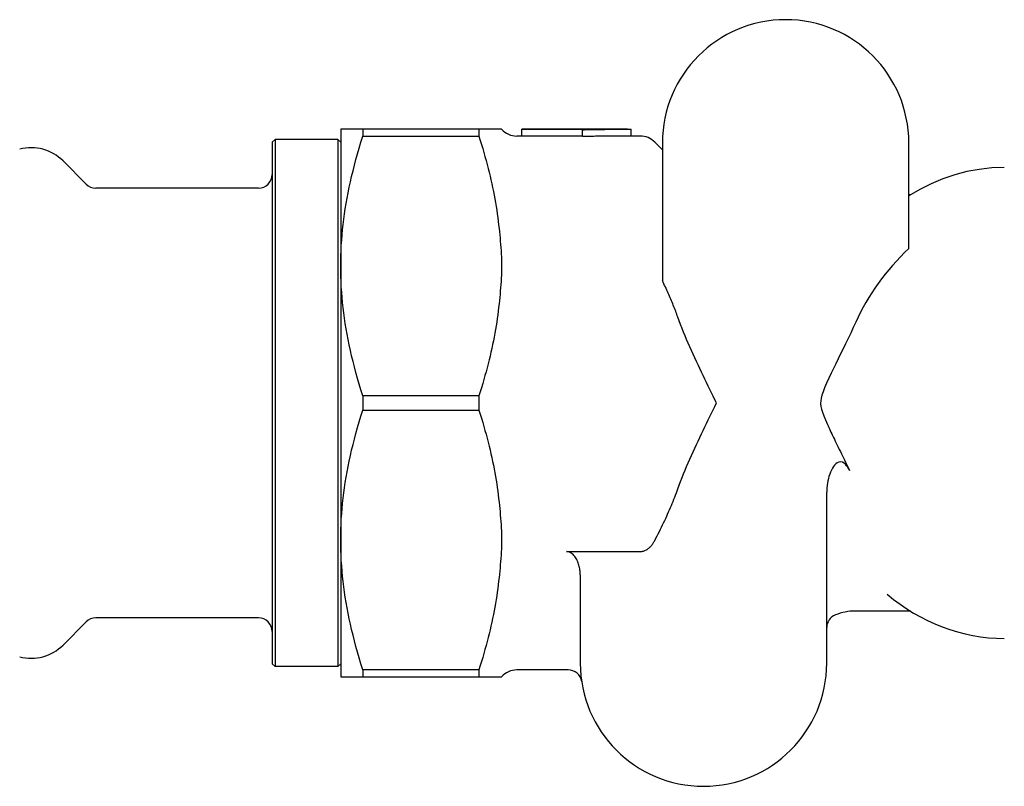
# Model space of a CAD drawing. Header units: millimetres. Extents: x 17 to 3704, y 24 to 437.
# Tile 5 of 15: x 184 to 255, y 377 to 433. Entities that reach past the tile are written whole.
import ezdxf

# ---------------------------------------------------------------- set-up
doc = ezdxf.new("R2010")
doc.units = ezdxf.units.MM
doc.layers.add('DETAIL', color=2, linetype='Continuous')

msp = doc.modelspace()

# ---------------------------------------------------------------- linework, layer by layer
at = {"layer": 'DETAIL'}
for p, q in [((208.599, 424.869), (206.982, 424.869)), ((206.982, 424.869), (206.982, 414.869)), ((217.077, 424.869), (208.599, 424.869)), ((208.599, 424.869), (208.599, 424.349)), ((218.549, 424.869), (217.077, 424.869)), ((217.077, 424.869), (217.077, 424.349)), ((218.73, 424.869), (218.549, 424.869)), ((220.201, 424.369), (219.848, 424.369)), ((220.201, 424.869), (220.201, 424.86)), ((227.936, 424.869), (220.201, 424.869)), ((220.201, 424.86), (224.646, 424.86)), ((220.201, 424.36), (220.201, 424.86)), ((224.646, 424.36), (220.201, 424.36)), ((224.646, 424.86), (224.646, 424.83)), ((224.646, 424.331), (224.646, 424.83)), ((228.861, 424.369), (227.936, 424.369)), ((228.201, 424.369), (228.201, 424.868)), ((201.982, 423.919), (202.182, 424.119)), ((201.982, 423.919), (201.982, 385.819)), ((202.182, 424.119), (202.182, 385.618)), ((206.782, 424.119), (202.182, 424.119)), ((206.782, 424.119), (206.782, 385.618)), ((206.982, 423.919), (206.782, 424.119)), ((208.599, 424.349), (217.077, 424.349)), ((230.482, 423.369), (229.921, 423.929)), ((230.482, 423.869), (230.482, 413.802)), ((248.482, 416.156), (248.482, 423.869)), ((188.389, 420.861), (186.701, 422.55)), ((200.982, 420.569), (189.096, 420.569)), ((248.592, 420.069), (248.482, 420.069)), ((206.982, 414.869), (206.982, 394.869)), ((217.077, 405.388), (208.599, 405.388)), ((208.599, 405.388), (208.599, 404.349)), ((217.077, 405.388), (217.077, 404.349)), ((208.599, 404.349), (217.077, 404.349)), ((242.482, 385.869), (242.482, 398.349)), ((206.982, 394.869), (206.982, 384.869)), ((223.482, 394.015), (228.861, 394.015)), ((224.482, 392.306), (224.482, 385.869)), ((200.982, 389.169), (189.096, 389.169)), ((248.592, 389.669), (244.582, 389.669)), ((188.389, 388.876), (186.701, 387.187)), ((201.982, 385.819), (202.182, 385.618)), ((206.782, 385.618), (202.182, 385.618)), ((206.982, 385.819), (206.782, 385.618)), ((206.982, 384.869), (208.599, 384.869)), ((217.077, 385.388), (208.599, 385.388)), ((208.599, 385.388), (208.599, 384.869)), ((208.599, 384.869), (217.077, 384.869)), ((217.077, 385.388), (217.077, 384.869)), ((217.077, 384.869), (218.549, 384.869)), ((218.549, 384.869), (218.73, 384.869)), ((223.595, 385.369), (219.848, 385.369))]:
    msp.add_line(p, q, dxfattribs=at)
at = {"layer": 'DETAIL', "flags": 128}
for points in [[(224.646, 424.83), (224.794, 424.833), (224.942, 424.837), (225.09, 424.84), (225.238, 424.843), (225.387, 424.845), (225.535, 424.848), (225.683, 424.85), (225.831, 424.853), (225.979, 424.855), (226.127, 424.857), (226.275, 424.859), (226.424, 424.86), (226.572, 424.862), (226.72, 424.863), (226.868, 424.864), (227.016, 424.866), (227.164, 424.866), (227.313, 424.867), (227.461, 424.868), (227.609, 424.868), (227.757, 424.868), (227.905, 424.869), (228.053, 424.868), (228.201, 424.868)], [(227.936, 424.369), (227.799, 424.368), (227.662, 424.368), (227.524, 424.368), (227.387, 424.368), (227.25, 424.367), (227.113, 424.366), (226.976, 424.365), (226.839, 424.364), (226.702, 424.363), (226.565, 424.362), (226.428, 424.361), (226.291, 424.359), (226.154, 424.357), (226.017, 424.356), (225.88, 424.354), (225.742, 424.352), (225.605, 424.35), (225.468, 424.347), (225.331, 424.345), (225.194, 424.342), (225.057, 424.34), (224.92, 424.337), (224.783, 424.334), (224.646, 424.331)], [(206.982, 414.869), (206.985, 415.25), (206.993, 415.63), (207.007, 416.011), (207.027, 416.39), (207.052, 416.77), (207.082, 417.15), (207.118, 417.531), (207.159, 417.912), (207.206, 418.295), (207.258, 418.678), (207.316, 419.064), (207.379, 419.451), (207.448, 419.841), (207.523, 420.232), (207.604, 420.627), (207.69, 421.025), (207.782, 421.426), (207.88, 421.83), (207.984, 422.238), (208.094, 422.651), (208.211, 423.068), (208.333, 423.49), (208.463, 423.917), (208.599, 424.349)], [(217.077, 424.349), (217.172, 424.048), (217.264, 423.75), (217.353, 423.454), (217.438, 423.16), (217.521, 422.869), (217.601, 422.58), (217.677, 422.292), (217.751, 422.007), (217.822, 421.723), (217.89, 421.441), (217.955, 421.161), (218.017, 420.882), (218.077, 420.604), (218.133, 420.328), (218.187, 420.053), (218.238, 419.779), (218.287, 419.506), (218.332, 419.234), (218.375, 418.963), (218.415, 418.692), (218.453, 418.422), (218.488, 418.153), (218.52, 417.884), (218.549, 417.616)], [(255.457, 422.069), (254.541, 422.035), (253.629, 421.935), (252.726, 421.768), (251.836, 421.537), (250.963, 421.242), (250.111, 420.887), (249.283, 420.471), (248.482, 420)], [(218.549, 417.616), (218.573, 417.385), (218.597, 417.153), (218.619, 416.919), (218.641, 416.685), (218.661, 416.451), (218.678, 416.218), (218.693, 415.986), (218.706, 415.757), (218.716, 415.529), (218.724, 415.305), (218.729, 415.085), (218.73, 414.869), (218.729, 414.653), (218.724, 414.432), (218.716, 414.208), (218.706, 413.981), (218.693, 413.751), (218.678, 413.519), (218.661, 413.286), (218.641, 413.052), (218.619, 412.818), (218.597, 412.584), (218.573, 412.352), (218.549, 412.121)], [(208.599, 405.388), (208.463, 405.821), (208.333, 406.247), (208.211, 406.669), (208.094, 407.086), (207.984, 407.499), (207.88, 407.907), (207.782, 408.312), (207.69, 408.712), (207.604, 409.11), (207.523, 409.505), (207.448, 409.897), (207.379, 410.286), (207.316, 410.673), (207.258, 411.059), (207.206, 411.443), (207.159, 411.825), (207.118, 412.206), (207.082, 412.587), (207.052, 412.967), (207.027, 413.347), (207.007, 413.727), (206.993, 414.107), (206.985, 414.487), (206.982, 414.869)], [(231.611, 411.14), (231.571, 411.248), (231.531, 411.356), (231.491, 411.465), (231.45, 411.573), (231.408, 411.682), (231.365, 411.791), (231.322, 411.9), (231.278, 412.01), (231.233, 412.12), (231.188, 412.23), (231.142, 412.34), (231.095, 412.451), (231.048, 412.562), (231, 412.673), (230.952, 412.784), (230.902, 412.896), (230.852, 413.008), (230.801, 413.121), (230.75, 413.234), (230.698, 413.347), (230.645, 413.46), (230.591, 413.574), (230.537, 413.688), (230.482, 413.802)], [(218.549, 412.121), (218.52, 411.853), (218.488, 411.584), (218.453, 411.315), (218.415, 411.045), (218.375, 410.774), (218.332, 410.503), (218.287, 410.231), (218.238, 409.958), (218.187, 409.684), (218.133, 409.409), (218.077, 409.133), (218.017, 408.855), (217.955, 408.576), (217.89, 408.296), (217.822, 408.014), (217.751, 407.73), (217.677, 407.445), (217.601, 407.157), (217.521, 406.868), (217.438, 406.577), (217.353, 406.283), (217.264, 405.987), (217.172, 405.689), (217.077, 405.388)], [(234.439, 404.869), (234.318, 405.112), (234.196, 405.357), (234.073, 405.605), (233.95, 405.854), (233.826, 406.105), (233.702, 406.358), (233.578, 406.612), (233.454, 406.869), (233.33, 407.127), (233.206, 407.386), (233.083, 407.647), (232.96, 407.909), (232.839, 408.172), (232.719, 408.437), (232.599, 408.703), (232.482, 408.97), (232.365, 409.239), (232.251, 409.508), (232.138, 409.778), (232.028, 410.049), (231.92, 410.321), (231.814, 410.593), (231.711, 410.866), (231.611, 411.14)], [(244.6, 410.764), (244.423, 410.372), (244.239, 409.978), (244.052, 409.586), (243.864, 409.198), (243.679, 408.819), (243.498, 408.451), (243.321, 408.092), (243.148, 407.739), (242.979, 407.391), (242.814, 407.044), (242.646, 406.685), (242.48, 406.318), (242.333, 405.974), (242.218, 405.683), (242.135, 405.439), (242.078, 405.233), (242.043, 405.03), (242.034, 404.825), (242.055, 404.621), (242.1, 404.418), (242.17, 404.19), (242.266, 403.929), (242.387, 403.635), (242.531, 403.306)], [(206.982, 394.869), (206.985, 395.25), (206.993, 395.63), (207.007, 396.011), (207.027, 396.39), (207.052, 396.77), (207.082, 397.15), (207.118, 397.531), (207.159, 397.912), (207.206, 398.295), (207.258, 398.678), (207.316, 399.064), (207.379, 399.451), (207.448, 399.841), (207.523, 400.232), (207.604, 400.627), (207.69, 401.025), (207.782, 401.426), (207.88, 401.83), (207.984, 402.238), (208.094, 402.651), (208.211, 403.068), (208.333, 403.49), (208.463, 403.917), (208.599, 404.349)], [(217.077, 404.349), (217.172, 404.048), (217.264, 403.75), (217.353, 403.454), (217.438, 403.16), (217.521, 402.869), (217.601, 402.58), (217.677, 402.292), (217.751, 402.007), (217.822, 401.723), (217.89, 401.441), (217.955, 401.161), (218.017, 400.882), (218.077, 400.604), (218.133, 400.328), (218.187, 400.053), (218.238, 399.779), (218.287, 399.506), (218.332, 399.234), (218.375, 398.963), (218.415, 398.692), (218.453, 398.422), (218.488, 398.153), (218.52, 397.884), (218.549, 397.616)], [(231.611, 398.597), (231.711, 398.871), (231.814, 399.144), (231.92, 399.417), (232.028, 399.688), (232.138, 399.959), (232.251, 400.229), (232.365, 400.499), (232.482, 400.767), (232.599, 401.034), (232.719, 401.3), (232.839, 401.565), (232.96, 401.828), (233.083, 402.09), (233.206, 402.351), (233.33, 402.611), (233.454, 402.868), (233.578, 403.125), (233.702, 403.379), (233.826, 403.632), (233.95, 403.883), (234.073, 404.133), (234.196, 404.38), (234.318, 404.625), (234.439, 404.869)], [(242.531, 403.306), (242.578, 403.2), (242.628, 403.091), (242.681, 402.977), (242.735, 402.861), (242.792, 402.74), (242.851, 402.615), (242.912, 402.487), (242.976, 402.355), (243.041, 402.218), (243.11, 402.078), (243.18, 401.933), (243.253, 401.784), (243.328, 401.631), (243.404, 401.476), (243.481, 401.321), (243.556, 401.166), (243.632, 401.013), (243.707, 400.859), (243.782, 400.706), (243.857, 400.554), (243.931, 400.401), (244.005, 400.249), (244.078, 400.097), (244.151, 399.945)], [(244.151, 399.945), (244.089, 400.064), (244.02, 400.181), (243.941, 400.29), (243.853, 400.389), (243.751, 400.475), (243.635, 400.537), (243.509, 400.566), (243.38, 400.554), (243.259, 400.504), (243.152, 400.427), (243.058, 400.332), (242.975, 400.226), (242.898, 400.105), (242.826, 399.97), (242.759, 399.823), (242.7, 399.667), (242.648, 399.507), (242.603, 399.344), (242.566, 399.18), (242.536, 399.016), (242.513, 398.85), (242.496, 398.683), (242.486, 398.516), (242.482, 398.349)], [(229.921, 394.825), (230.008, 394.99), (230.093, 395.154), (230.176, 395.318), (230.258, 395.48), (230.339, 395.642), (230.418, 395.803), (230.496, 395.963), (230.572, 396.123), (230.647, 396.282), (230.721, 396.44), (230.793, 396.598), (230.864, 396.755), (230.933, 396.911), (231.002, 397.067), (231.068, 397.223), (231.134, 397.377), (231.198, 397.531), (231.261, 397.685), (231.322, 397.838), (231.383, 397.991), (231.442, 398.143), (231.499, 398.295), (231.556, 398.446), (231.611, 398.597)], [(218.549, 397.616), (218.573, 397.385), (218.597, 397.153), (218.619, 396.919), (218.641, 396.685), (218.661, 396.451), (218.678, 396.218), (218.693, 395.986), (218.706, 395.757), (218.716, 395.529), (218.724, 395.305), (218.729, 395.085), (218.73, 394.869), (218.729, 394.653), (218.724, 394.432), (218.716, 394.208), (218.706, 393.981), (218.693, 393.751), (218.678, 393.519), (218.661, 393.286), (218.641, 393.052), (218.619, 392.818), (218.597, 392.584), (218.573, 392.352), (218.549, 392.121)], [(208.599, 385.388), (208.463, 385.821), (208.333, 386.247), (208.211, 386.669), (208.094, 387.086), (207.984, 387.499), (207.88, 387.907), (207.782, 388.312), (207.69, 388.712), (207.604, 389.11), (207.523, 389.505), (207.448, 389.897), (207.379, 390.286), (207.316, 390.673), (207.258, 391.059), (207.206, 391.443), (207.159, 391.825), (207.118, 392.206), (207.082, 392.587), (207.052, 392.967), (207.027, 393.347), (207.007, 393.727), (206.993, 394.107), (206.985, 394.487), (206.982, 394.869)], [(228.861, 394.015), (228.917, 394.017), (228.975, 394.023), (229.033, 394.034), (229.091, 394.049), (229.149, 394.066), (229.204, 394.087), (229.257, 394.111), (229.308, 394.137), (229.356, 394.166), (229.403, 394.199), (229.45, 394.234), (229.496, 394.272), (229.54, 394.312), (229.583, 394.354), (229.625, 394.397), (229.665, 394.442), (229.703, 394.487), (229.738, 394.533), (229.772, 394.578), (229.803, 394.625), (229.834, 394.673), (229.864, 394.722), (229.893, 394.773), (229.921, 394.825)], [(224.482, 392.306), (224.48, 392.393), (224.476, 392.482), (224.468, 392.573), (224.457, 392.664), (224.443, 392.756), (224.426, 392.846), (224.407, 392.934), (224.385, 393.019), (224.361, 393.101), (224.332, 393.185), (224.298, 393.27), (224.261, 393.355), (224.221, 393.437), (224.177, 393.517), (224.13, 393.591), (224.08, 393.661), (224.023, 393.73), (223.959, 393.797), (223.891, 393.857), (223.82, 393.909), (223.743, 393.952), (223.658, 393.986), (223.572, 394.007), (223.482, 394.015)], [(218.549, 392.121), (218.52, 391.853), (218.488, 391.584), (218.453, 391.315), (218.415, 391.045), (218.375, 390.774), (218.332, 390.503), (218.287, 390.231), (218.238, 389.958), (218.187, 389.684), (218.133, 389.409), (218.077, 389.133), (218.017, 388.855), (217.955, 388.576), (217.89, 388.296), (217.822, 388.014), (217.751, 387.73), (217.677, 387.445), (217.601, 387.157), (217.521, 386.868), (217.438, 386.577), (217.353, 386.283), (217.264, 385.987), (217.172, 385.689), (217.077, 385.388)], [(246.907, 390.896), (247.366, 390.523), (247.84, 390.17), (248.326, 389.838), (248.824, 389.527), (249.334, 389.238), (249.854, 388.972), (250.384, 388.729), (250.924, 388.51), (251.472, 388.315), (252.027, 388.145), (252.588, 388), (253.155, 387.881), (253.727, 387.788), (254.302, 387.722), (254.879, 387.682), (255.457, 387.669)]]:
    msp.add_lwpolyline(points, dxfattribs=at)
at = {"layer": 'DETAIL'}
for centre, radius, start, end in [((239.482, 423.869), 9, 0, 180), ((219.848, 425.869), 1.5, 221.81031, 270), ((228.861, 422.869), 1.5, 45, 90), ((184.362, 420.211), 3.307, 45.00245, 104.53845), ((200.982, 421.568), 1, 269.99831, 0), ((189.096, 421.569), 1.001, 225.02162, 269.99158), ((189.096, 388.168), 1.001, 90.00842, 134.97838), ((200.982, 388.169), 1, 0, 90.00169), ((243.482, 388.46), 1, 111.51019, 180), ((244.582, 385.669), 4, 90, 111.51019), ((184.362, 389.526), 3.307, 255.46155, 314.99755), ((233.482, 385.869), 9, 180, 0), ((219.848, 383.869), 1.5, 90, 138.18969), ((223.595, 384.369), 1, 8.62693, 90)]:
    msp.add_arc(centre, radius, start, end, dxfattribs=at)
msp.add_ellipse((264.325, 404.869), major_axis=(20.997, 0), ratio=0.819152, start_param=2.425752, end_param=2.791711, dxfattribs=at)

doc.saveas('drawing.dxf')
